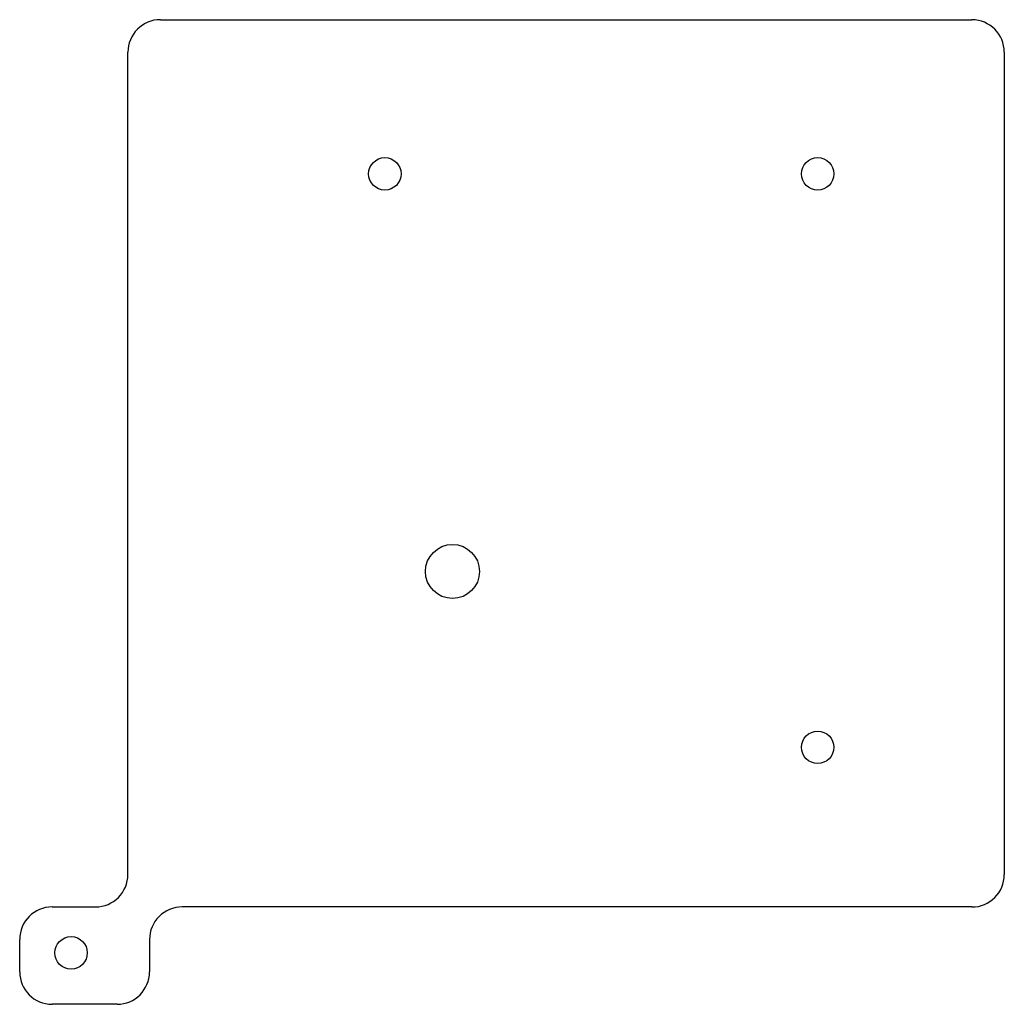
# Model space of a CAD drawing. Header units: millimetres. Extents: x 0 to 91, y 0 to 91.
import ezdxf

# ---------------------------------------------------------------- set-up
doc = ezdxf.new("R2010")
doc.units = ezdxf.units.MM
doc.layers.get('0').update_dxf_attribs({"lineweight": 25, "true_color": 0xffffff})

msp = doc.modelspace()

# ---------------------------------------------------------------- linework, layer by layer
for p, q in [((13, 91), (88, 90.992)), ((10, 12), (10, 88)), ((91, 87.992), (91, 11.992)), ((3, 9), (7, 9)), ((16, 8.992), (15.006, 8.994)), ((88, 8.992), (16, 8.992)), ((0, 2.998), (0, 6)), ((12, 5.994), (12, 2.99)), ((12, 2.99), (12, 2.999)), ((9.001, -0.001), (2.998, -0.002))]:
    msp.add_line(p, q)
for centre, radius in [((33.75, 76.75), 1.5), ((73.75, 76.75), 1.5), ((40, 40), 2.5), ((73.75, 23.75), 1.5), ((4.75, 4.75), 1.5)]:
    msp.add_circle(centre, radius)
for centre, start, end in [((13, 88), 89.99408, 180), ((88, 87.992), 0, 89.99408), ((7, 12), 270, 0), ((88, 11.992), 270, 0), ((3, 6), 90, 180), ((15, 5.994), 89.88016, 180), ((3, 2.998), 180, 269.96313), ((9, 2.999), 270.01228, 0)]:
    msp.add_arc(centre, 3, start, end)

doc.saveas('drawing.dxf')
